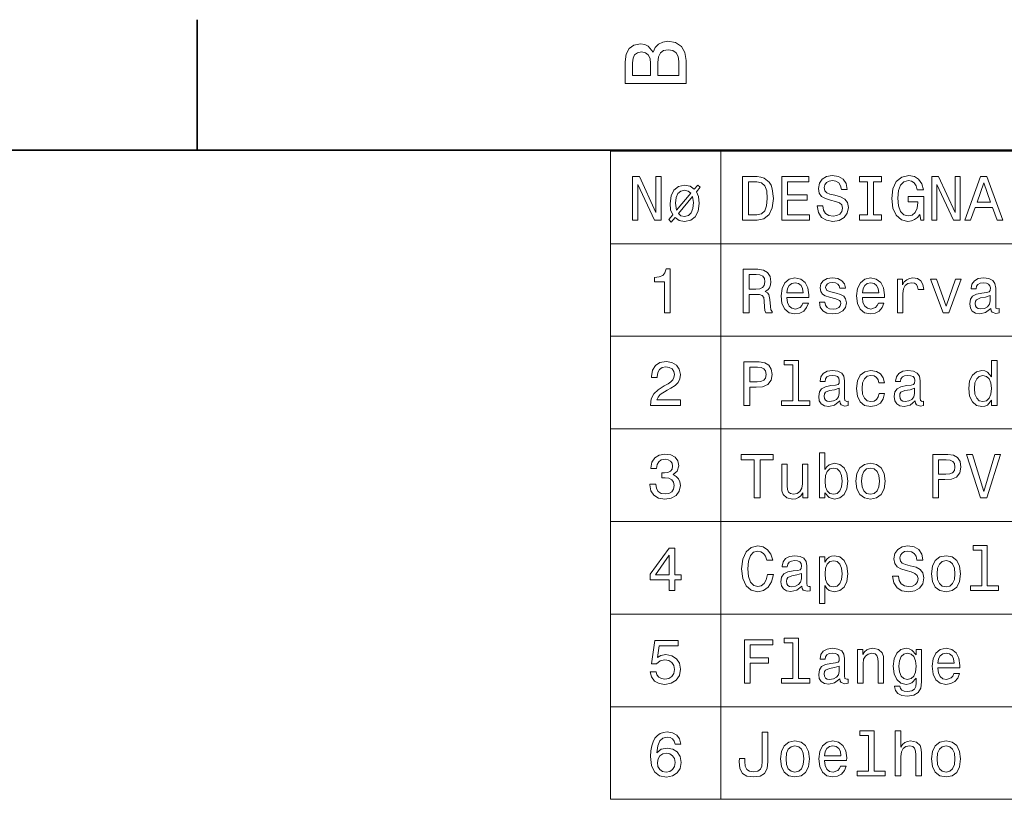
# Model space of a CAD drawing. Extents: x 0 to 420, y 0 to 297.
# Tile 13 of 14: x 305 to 361, y 250 to 294. Entities that reach past the tile are written whole.
import ezdxf

# ---------------------------------------------------------------- set-up
doc = ezdxf.new("R2010")
doc.units = 0

msp = doc.modelspace()

# ---------------------------------------------------------------- linework, layer by layer
at = {"color": 7, "lineweight": 35, "ltscale": 0.1875}
msp.add_line((315, 287), (315, 294.5), dxfattribs=at)
at = {"color": 7, "lineweight": 35}
msp.add_line((410, 287), (10, 287), dxfattribs=at)
at = {"color": 7, "lineweight": 13}
for p, q in [((338.740601, 286.953186), (409.798218, 286.953186)), ((338.740601, 286.953186), (338.740601, 249.71904)), ((345.077789, 286.953186), (345.077789, 249.71904)), ((338.740601, 281.634033), (409.798218, 281.634033)), ((338.740601, 276.31485), (409.798218, 276.31485)), ((338.740601, 270.995697), (409.798218, 270.995697)), ((338.740601, 265.676514), (409.798218, 265.676514)), ((338.740601, 260.357361), (409.798218, 260.357361)), ((338.740601, 255.038208), (409.798218, 255.038208)), ((338.740601, 249.71904), (409.798218, 249.71904))]:
    msp.add_line(p, q, dxfattribs=at)
for points in [[(341.192017, 292.630402), (340.899506, 292.983429), (340.70282, 293.074219), (340.460754, 293.104462), (340.082489, 293.03891), (339.810181, 292.842224), (339.643738, 292.524506), (339.583221, 292.080688), (339.583221, 290.835022), (343.083221, 290.835022), (343.083221, 292.151306), (343.012604, 292.620331), (342.805847, 292.968292), (342.478027, 293.18515), (342.034241, 293.260803), (341.736694, 293.215424), (341.489563, 293.094391), (341.308014, 292.897705)], [(341.035675, 291.984863), (341.035675, 291.299011), (340.001801, 291.299011), (340.001801, 292.025208), (340.032074, 292.297546), (340.122833, 292.489197), (340.279175, 292.605194), (340.511169, 292.645538), (340.743164, 292.600159), (340.904541, 292.479126), (341.005402, 292.272339)], [(342.664642, 292.095825), (342.664642, 291.299011), (341.45929, 291.299011), (341.45929, 292.050446), (341.494598, 292.368164), (341.600525, 292.595093), (341.782074, 292.731262), (342.044312, 292.776672), (342.321686, 292.731262), (342.513336, 292.605194), (342.629333, 292.393372)], [(340.003571, 282.984161), (340.302551, 282.984161), (340.302551, 285.033875), (341.260773, 282.984161), (341.64621, 282.984161), (341.64621, 285.484161), (341.343628, 285.484161), (341.343628, 283.434448), (340.39621, 285.484161), (340.003571, 285.484161)], [(347.158478, 285.484161), (346.326355, 285.484161), (346.326355, 282.984161), (347.158478, 282.984161), (347.551147, 283.063416), (347.842926, 283.304779), (348.023041, 283.697418), (348.087891, 284.234161), (348.030243, 284.781708), (347.958191, 284.997864), (347.85733, 285.170746), (347.565552, 285.404907), (347.374634, 285.462555)], [(347.13327, 285.185181), (347.407043, 285.131134), (347.59436, 284.965424), (347.706024, 284.670044), (347.742065, 284.234161), (347.702423, 283.812683), (347.590759, 283.517303), (347.399841, 283.34079), (347.13327, 283.283142), (346.661377, 283.283142), (346.661377, 285.185181)], [(348.574188, 282.984161), (350.15921, 282.984161), (350.15921, 283.286743), (348.905609, 283.286743), (348.905609, 284.133301), (350.022308, 284.133301), (350.022308, 284.432281), (348.905609, 284.432281), (348.905609, 285.18158), (350.130371, 285.18158), (350.130371, 285.484161), (348.574188, 285.484161)], [(350.930084, 283.809082), (350.602295, 283.809082), (350.674316, 283.427246), (350.854431, 283.146271), (351.131836, 282.976959), (351.50647, 282.91571), (351.877502, 282.973358), (352.154877, 283.131866), (352.33139, 283.380402), (352.39624, 283.708221), (352.342194, 284.003601), (352.190887, 284.19455), (351.945953, 284.320618), (351.618134, 284.414276), (351.337158, 284.482727), (351.153442, 284.561981), (351.048981, 284.677246), (351.016541, 284.857361), (351.048981, 285.01947), (351.142639, 285.141937), (351.286713, 285.224792), (351.484863, 285.253601), (351.686584, 285.21759), (351.845093, 285.120331), (351.949554, 284.958221), (351.999969, 284.738495), (352.327789, 284.738495), (352.327789, 284.745697), (352.270142, 285.08432), (352.10083, 285.336456), (351.834259, 285.494965), (351.47403, 285.549011), (351.149841, 285.494965), (350.897675, 285.343658), (350.735565, 285.109528), (350.677948, 284.806915), (350.724762, 284.536743), (350.861664, 284.353027), (351.077789, 284.23056), (351.373169, 284.136902), (351.664978, 284.054047), (351.884705, 283.974792), (352.018005, 283.859528), (352.064819, 283.672211), (352.021606, 283.481293), (351.909912, 283.337189), (351.740601, 283.247131), (351.520874, 283.218323), (351.275909, 283.257935), (351.088593, 283.373199), (350.969727, 283.560516)], [(353.502136, 283.286743), (353.041046, 283.286743), (353.041046, 282.984161), (354.294647, 282.984161), (354.294647, 283.286743), (353.833557, 283.286743), (353.833557, 285.18158), (354.294647, 285.18158), (354.294647, 285.484161), (353.041046, 285.484161), (353.041046, 285.18158), (353.502136, 285.18158)], [(356.495667, 283.319183), (356.556885, 282.984161), (356.737, 282.984161), (356.737, 284.335022), (355.825623, 284.335022), (355.825623, 284.028839), (356.387573, 284.028839), (356.387573, 284.007202), (356.34436, 283.675812), (356.229095, 283.430847), (356.052582, 283.27594), (355.832825, 283.225525), (355.587891, 283.290344), (355.396942, 283.484894), (355.274475, 283.805481), (355.231262, 284.244965), (355.270874, 284.680847), (355.393341, 285.001465), (355.587891, 285.195984), (355.85083, 285.264435), (356.030945, 285.228394), (356.17865, 285.127533), (356.286713, 284.958221), (356.347961, 284.731293), (356.70459, 284.731293), (356.610931, 285.077087), (356.434418, 285.336456), (356.185852, 285.494965), (355.872467, 285.552612), (355.461792, 285.462555), (355.152008, 285.199585), (354.953857, 284.785309), (354.885437, 284.234161), (354.953857, 283.679413), (355.152008, 283.265137), (355.443787, 283.002167), (355.811218, 282.91571), (356.016541, 282.94455), (356.200256, 283.016571), (356.358765, 283.14267)], [(357.183685, 282.984161), (357.482697, 282.984161), (357.482697, 285.033875), (358.440887, 282.984161), (358.826355, 282.984161), (358.826355, 285.484161), (358.523743, 285.484161), (358.523743, 283.434448), (357.576355, 285.484161), (357.183685, 285.484161)], [(359.078522, 282.984161), (359.409912, 282.984161), (359.672882, 283.719025), (360.670715, 283.719025), (360.933685, 282.984161), (361.272308, 282.984161), (360.35733, 285.487762), (359.989899, 285.487762)], [(359.788177, 284.025238), (360.173615, 285.127533), (360.559052, 284.025238)], [(342.445923, 283.139069), (342.687286, 282.969757), (342.993469, 282.91571), (343.342896, 282.984161), (343.605865, 283.182281), (343.771576, 283.5065), (343.832825, 283.949585), (343.789581, 284.335022), (343.674316, 284.612396), (343.890442, 284.875366), (343.742767, 285.001465), (343.544647, 284.767303), (343.310486, 284.933014), (342.993469, 284.98703), (342.640442, 284.915009), (342.377502, 284.713257), (342.211792, 284.389069), (342.154144, 283.949585), (342.190155, 283.582153), (342.312653, 283.293945), (342.085693, 283.016571), (342.222595, 282.876099)], [(343.350098, 284.533142), (342.528778, 283.556915), (342.478363, 283.953186), (342.510773, 284.277374), (342.611633, 284.511536), (342.773743, 284.65564), (342.993469, 284.706055), (343.195221, 284.659241)], [(342.636841, 283.373199), (343.443756, 284.342224), (343.508606, 284), (343.472595, 283.646973), (343.375336, 283.398438), (343.213226, 283.247131), (342.993469, 283.196686), (342.780945, 283.239929)], [(341.84433, 277.665009), (342.17215, 277.665009), (342.17215, 280.183014), (341.927185, 280.183014), (341.862366, 279.963287), (341.732666, 279.815582), (341.534546, 279.729126), (341.260773, 279.700317), (341.260773, 279.44455), (341.84433, 279.44455)], [(346.358765, 277.665009), (346.693787, 277.665009), (346.693787, 278.72049), (347.036011, 278.72049), (347.288177, 278.709686), (347.446655, 278.659241), (347.533112, 278.540375), (347.569153, 278.32782), (347.587158, 278.003632), (347.608765, 277.791077), (347.652008, 277.665009), (348.030243, 277.665009), (348.030243, 277.733459), (347.947388, 277.83432), (347.918579, 278.021637), (347.893341, 278.42511), (347.832123, 278.724091), (347.749268, 278.817749), (347.619568, 278.8862), (347.763672, 278.976257), (347.864532, 279.102325), (347.929382, 279.260834), (347.950989, 279.451752), (347.900543, 279.754333), (347.75647, 279.981293), (347.518707, 280.118164), (347.194519, 280.165009), (346.358765, 280.165009)], [(347.10083, 279.858826), (347.320587, 279.837189), (347.475494, 279.768768), (347.572754, 279.64267), (347.605164, 279.44455), (347.569153, 279.235626), (347.471893, 279.109528), (347.306183, 279.044678), (347.079224, 279.026672), (346.693787, 279.026672), (346.693787, 279.858826)], [(348.862366, 278.540375), (350.130371, 278.540375), (350.133972, 278.688049), (350.076355, 279.102325), (349.917847, 279.41214), (349.66568, 279.599457), (349.330658, 279.667877), (349.002869, 279.595856), (348.750702, 279.394104), (348.588593, 279.066315), (348.530945, 278.634033), (348.584991, 278.190948), (348.747101, 277.86673), (348.995667, 277.665009), (349.319855, 277.596558), (349.60083, 277.643402), (349.83139, 277.765869), (350.000702, 277.960388), (350.097961, 278.219757), (349.784576, 278.219757), (349.719727, 278.075684), (349.626068, 277.96759), (349.359497, 277.881134), (349.154144, 277.920776), (348.999268, 278.046844), (348.898407, 278.252197), (348.862366, 278.529572)], [(348.862366, 278.806946), (348.902008, 279.055511), (348.999268, 279.239227), (349.146942, 279.350891), (349.341492, 279.390503), (349.53241, 279.350891), (349.680084, 279.239227), (349.770142, 279.055511), (349.802582, 278.806946)], [(351.700989, 278.792542), (351.394806, 278.864563), (351.167847, 278.947418), (351.092194, 279.11673), (351.1138, 279.235626), (351.189453, 279.322083), (351.311951, 279.376099), (351.488464, 279.397705), (351.657776, 279.376099), (351.791046, 279.311249), (351.877502, 279.213989), (351.913513, 279.08432), (352.223328, 279.08432), (352.223328, 279.091522), (352.169281, 279.325684), (352.021606, 279.509399), (351.791046, 279.624664), (351.488464, 279.667877), (351.182251, 279.624664), (350.958923, 279.505798), (350.81842, 279.329285), (350.775208, 279.105927), (350.807617, 278.889801), (350.908478, 278.738495), (351.074188, 278.630432), (351.315552, 278.554779), (351.668579, 278.468323), (351.884705, 278.378265), (351.942352, 278.306213), (351.963959, 278.198151), (351.931549, 278.06485), (351.845093, 277.963989), (351.70459, 277.89917), (351.517273, 277.877533), (351.319153, 277.89917), (351.175049, 277.974792), (351.077789, 278.09729), (351.038177, 278.266602), (350.731964, 278.266602), (350.78241, 277.978424), (350.930084, 277.76947), (351.164246, 277.643402), (351.488464, 277.596558), (351.827057, 277.643402), (352.075623, 277.76947), (352.226929, 277.971191), (352.280945, 278.234161), (352.241333, 278.461121), (352.129669, 278.616028), (351.945953, 278.716888)], [(353.199554, 278.540375), (354.46756, 278.540375), (354.471161, 278.688049), (354.413513, 279.102325), (354.255035, 279.41214), (354.002869, 279.599457), (353.667847, 279.667877), (353.340027, 279.595856), (353.087891, 279.394104), (352.925781, 279.066315), (352.868134, 278.634033), (352.92218, 278.190948), (353.084259, 277.86673), (353.332825, 277.665009), (353.657043, 277.596558), (353.938019, 277.643402), (354.168579, 277.765869), (354.337891, 277.960388), (354.43515, 278.219757), (354.121735, 278.219757), (354.056885, 278.075684), (353.963226, 277.96759), (353.696655, 277.881134), (353.491333, 277.920776), (353.336426, 278.046844), (353.235565, 278.252197), (353.199554, 278.529572)], [(353.199554, 278.806946), (353.239166, 279.055511), (353.336426, 279.239227), (353.484131, 279.350891), (353.67865, 279.390503), (353.869568, 279.350891), (354.017273, 279.239227), (354.10733, 279.055511), (354.13974, 278.806946)], [(355.209625, 277.665009), (355.526642, 277.665009), (355.526642, 278.770905), (355.559052, 279.037476), (355.656311, 279.228424), (355.814819, 279.343689), (356.027344, 279.383301), (356.185852, 279.358093), (356.304749, 279.286041), (356.37677, 279.163574), (356.402008, 278.997864), (356.722595, 278.997864), (356.679382, 279.289642), (356.560486, 279.498596), (356.362366, 279.624664), (356.092194, 279.667877), (355.908478, 279.639069), (355.749969, 279.567017), (355.609497, 279.44455), (355.497803, 279.278839), (355.497803, 279.599457), (355.209625, 279.599457)], [(357.839325, 277.665009), (358.174316, 277.665009), (358.880371, 279.599457), (358.552582, 279.599457), (358.008636, 278.039642), (357.453857, 279.599457), (357.122467, 279.599457)], [(360.577057, 277.917175), (360.577057, 277.906372), (360.595093, 277.783875), (360.649109, 277.697418), (360.876068, 277.628998), (361.052582, 277.657806), (361.052582, 277.902771), (360.976929, 277.891968), (360.876068, 277.938782), (360.858063, 278.082886), (360.858063, 279.08432), (360.814819, 279.340088), (360.688751, 279.520203), (360.468994, 279.628265), (360.15921, 279.667877), (359.856598, 279.624664), (359.63327, 279.502197), (359.492767, 279.311249), (359.445953, 279.059113), (359.445953, 279.037476), (359.73053, 279.037476), (359.755737, 279.188782), (359.834991, 279.296844), (359.964691, 279.361694), (360.148407, 279.386902), (360.324921, 279.368896), (360.450989, 279.31485), (360.526642, 279.221191), (360.551849, 279.091522), (360.537445, 278.940216), (360.479797, 278.864563), (360.335724, 278.828552), (360.065552, 278.799744), (359.755737, 278.734894), (359.536011, 278.619629), (359.406311, 278.439514), (359.366699, 278.172943), (359.40271, 277.935181), (359.514374, 277.758667), (359.694519, 277.647003), (359.943054, 277.607361), (360.278076, 277.683014)], [(360.541046, 278.342255), (360.497803, 278.154907), (360.382538, 278.010834), (360.209625, 277.917175), (359.997101, 277.884735), (359.860199, 277.902771), (359.762939, 277.960388), (359.701721, 278.061249), (359.683685, 278.201752), (359.69812, 278.32782), (359.755737, 278.417877), (359.986298, 278.518768), (360.278076, 278.561981), (360.541046, 278.648438)], [(341.030212, 272.345825), (342.748535, 272.345825), (342.748535, 272.655609), (341.390442, 272.655609), (341.466095, 272.824921), (341.595795, 272.965424), (341.995636, 273.221191), (342.20816, 273.329254), (342.445923, 273.484161), (342.615234, 273.664276), (342.712494, 273.876801), (342.748535, 274.118164), (342.687286, 274.420746), (342.517975, 274.658508), (342.258606, 274.809814), (341.923584, 274.863831), (341.577759, 274.802612), (341.314789, 274.633301), (341.145508, 274.363129), (341.08786, 274.0065), (341.08786, 273.956055), (341.41568, 273.956055), (341.41568, 273.984863), (341.44809, 274.229828), (341.545349, 274.409943), (341.700256, 274.525208), (341.905579, 274.56485), (342.114502, 274.528809), (342.269409, 274.438751), (342.37027, 274.298279), (342.406311, 274.121765), (342.381073, 273.956055), (342.312653, 273.815552), (342.197357, 273.693085), (342.038879, 273.585022), (341.826324, 273.469757), (341.473297, 273.246399), (341.224731, 273.008636), (341.077057, 272.720459), (341.030212, 272.356628)], [(346.402008, 272.345825), (346.733398, 272.345825), (346.733398, 273.401306), (347.10083, 273.401306), (347.471893, 273.419312), (347.767273, 273.54538), (347.958191, 273.790344), (348.023041, 274.125366), (347.972595, 274.43515), (347.828522, 274.662109), (347.590759, 274.798981), (347.266541, 274.845825), (346.402008, 274.845825)], [(349.215393, 274.66571), (349.215393, 272.612396), (348.563385, 272.612396), (348.563385, 272.345825), (350.180817, 272.345825), (350.180817, 272.612396), (349.53241, 272.612396), (349.53241, 274.932281), (348.718292, 274.932281), (348.718292, 274.66571)], [(360.616699, 272.644806), (360.616699, 272.345825), (360.933685, 272.345825), (360.933685, 274.932281), (360.6203, 274.932281), (360.6203, 273.984863), (360.378937, 274.258636), (360.231262, 274.323486), (360.061951, 274.348694), (359.755737, 274.276672), (359.518005, 274.074921), (359.363098, 273.750732), (359.309052, 273.31485), (359.363098, 272.878967), (359.518005, 272.551147), (359.755737, 272.345825), (360.061951, 272.277374), (360.231262, 272.302612), (360.382538, 272.367432)], [(347.176483, 274.539642), (347.392639, 274.518005), (347.551147, 274.449585), (347.644806, 274.323486), (347.677216, 274.125366), (347.641205, 273.916443), (347.543915, 273.790344), (347.378235, 273.725494), (347.151276, 273.707489), (346.733398, 273.707489), (346.733398, 274.539642)], [(351.90271, 272.597992), (351.90271, 272.587189), (351.920715, 272.464691), (351.974762, 272.378235), (352.201721, 272.309814), (352.378235, 272.338623), (352.378235, 272.583588), (352.302582, 272.572784), (352.201721, 272.619598), (352.183685, 272.763702), (352.183685, 273.765137), (352.140472, 274.020905), (352.014404, 274.201019), (351.794647, 274.309082), (351.484863, 274.348694), (351.182251, 274.305481), (350.958923, 274.183014), (350.81842, 273.992065), (350.771606, 273.739929), (350.771606, 273.718292), (351.056183, 273.718292), (351.08139, 273.869598), (351.160645, 273.977661), (351.290314, 274.042511), (351.47403, 274.067719), (351.650543, 274.049713), (351.776642, 273.995667), (351.852295, 273.902008), (351.877502, 273.772339), (351.863098, 273.621033), (351.80545, 273.54538), (351.661377, 273.509369), (351.391205, 273.48056), (351.08139, 273.41571), (350.861664, 273.300446), (350.731964, 273.120331), (350.692352, 272.85376), (350.728363, 272.615997), (350.840027, 272.439484), (351.020142, 272.32782), (351.268707, 272.288177), (351.603729, 272.363831)], [(354.154144, 273.639038), (354.46756, 273.639038), (354.40271, 273.927246), (354.247803, 274.154175), (354.00647, 274.294678), (353.693054, 274.348694), (353.347229, 274.276672), (353.084259, 274.074921), (352.918579, 273.747131), (352.860931, 273.307648), (352.914978, 272.871765), (353.077057, 272.547546), (353.332825, 272.345825), (353.682251, 272.277374), (353.992065, 272.331421), (354.233398, 272.482727), (354.399109, 272.720459), (354.471161, 273.037476), (354.168579, 273.037476), (354.114532, 272.835724), (354.013672, 272.684448), (353.869568, 272.59079), (353.693054, 272.561951), (353.473328, 272.608795), (353.314819, 272.752899), (353.21756, 272.98703), (353.18515, 273.318451), (353.21756, 273.64267), (353.31842, 273.876801), (353.48053, 274.020905), (353.693054, 274.07132), (353.880371, 274.03891), (354.020874, 273.956055), (354.114532, 273.819153)], [(356.239899, 272.597992), (356.239899, 272.587189), (356.257904, 272.464691), (356.311951, 272.378235), (356.538879, 272.309814), (356.715393, 272.338623), (356.715393, 272.583588), (356.63974, 272.572784), (356.538879, 272.619598), (356.520874, 272.763702), (356.520874, 273.765137), (356.477631, 274.020905), (356.351563, 274.201019), (356.131836, 274.309082), (355.822021, 274.348694), (355.51944, 274.305481), (355.296082, 274.183014), (355.155609, 273.992065), (355.108765, 273.739929), (355.108765, 273.718292), (355.393341, 273.718292), (355.418579, 273.869598), (355.497803, 273.977661), (355.627502, 274.042511), (355.811218, 274.067719), (355.987732, 274.049713), (356.1138, 273.995667), (356.189453, 273.902008), (356.214691, 273.772339), (356.200256, 273.621033), (356.142639, 273.54538), (355.998535, 273.509369), (355.728363, 273.48056), (355.418579, 273.41571), (355.198822, 273.300446), (355.069153, 273.120331), (355.02951, 272.85376), (355.065552, 272.615997), (355.177216, 272.439484), (355.35733, 272.32782), (355.605896, 272.288177), (355.940887, 272.363831)], [(360.115967, 274.064117), (360.324921, 274.013702), (360.483398, 273.873199), (360.577057, 273.639038), (360.613098, 273.31485), (360.577057, 272.98703), (360.483398, 272.752899), (360.324921, 272.608795), (360.115967, 272.561951), (359.917847, 272.608795), (359.766541, 272.752899), (359.66568, 272.990631), (359.63327, 273.31485), (359.66568, 273.635437), (359.766541, 273.869598), (359.917847, 274.013702)], [(351.866699, 273.023071), (351.823456, 272.835724), (351.708191, 272.69165), (351.535278, 272.597992), (351.322754, 272.565552), (351.185852, 272.583588), (351.088593, 272.641205), (351.027344, 272.742065), (351.009338, 272.882568), (351.023743, 273.008636), (351.08139, 273.098694), (351.311951, 273.199585), (351.603729, 273.242798), (351.866699, 273.329254)], [(356.203857, 273.023071), (356.160645, 272.835724), (356.04538, 272.69165), (355.872467, 272.597992), (355.659912, 272.565552), (355.523041, 272.583588), (355.425781, 272.641205), (355.364532, 272.742065), (355.346527, 272.882568), (355.360931, 273.008636), (355.418579, 273.098694), (355.649109, 273.199585), (355.940887, 273.242798), (356.203857, 273.329254)], [(341.001404, 267.811981), (341.001404, 267.786774), (341.059052, 267.440948), (341.228363, 267.18158), (341.494934, 267.015869), (341.847931, 266.95462), (342.222595, 267.015869), (342.503571, 267.174377), (342.683685, 267.426514), (342.748535, 267.750732), (342.719696, 267.963257), (342.640442, 268.136169), (342.510773, 268.26947), (342.33786, 268.36673), (342.572021, 268.561249), (342.654846, 268.871063), (342.60083, 269.152039), (342.445923, 269.364563), (342.193756, 269.497864), (341.847931, 269.544678), (341.523743, 269.487061), (341.275177, 269.328552), (341.113068, 269.076385), (341.059052, 268.741364), (341.059052, 268.716156), (341.379639, 268.716156), (341.408478, 268.946716), (341.502136, 269.112396), (341.653412, 269.213257), (341.865967, 269.249298), (342.053284, 269.22049), (342.190155, 269.144836), (342.27301, 269.022339), (342.30545, 268.856628), (342.27301, 268.680145), (342.186554, 268.561249), (342.035278, 268.489197), (341.829926, 268.46759), (341.689453, 268.471191), (341.689453, 268.186615), (341.865967, 268.193817), (342.092896, 268.161407), (342.262207, 268.074951), (342.363068, 267.934448), (342.399109, 267.750732), (342.359467, 267.541809), (342.255005, 267.386902), (342.089294, 267.289642), (341.869568, 267.257233), (341.642609, 267.293243), (341.476898, 267.401306), (341.372437, 267.574219), (341.332825, 267.811981)], [(346.996368, 267.026672), (347.327789, 267.026672), (347.327789, 269.224091), (348.084259, 269.224091), (348.084259, 269.526672), (346.236298, 269.526672), (346.236298, 269.224091), (346.996368, 269.224091)], [(351.052582, 267.325653), (351.286713, 267.048279), (351.60733, 266.958221), (351.909912, 267.026672), (352.151276, 267.231995), (352.302582, 267.559814), (352.360199, 267.995697), (352.302582, 268.43158), (352.147675, 268.755768), (351.909912, 268.95752), (351.60733, 269.029541), (351.290314, 268.935883), (351.160645, 268.820618), (351.052582, 268.66571), (351.052582, 269.613129), (350.735565, 269.613129), (350.735565, 267.026672), (351.052582, 267.026672)], [(357.244934, 267.026672), (357.576355, 267.026672), (357.576355, 268.082153), (357.943787, 268.082153), (358.314819, 268.100159), (358.610199, 268.226227), (358.801147, 268.471191), (358.865967, 268.806213), (358.815552, 269.115997), (358.671448, 269.342957), (358.433685, 269.479828), (358.109497, 269.526672), (357.244934, 269.526672)], [(358.01944, 269.22049), (358.235565, 269.198853), (358.394073, 269.130432), (358.487732, 269.004333), (358.520142, 268.806213), (358.484131, 268.59729), (358.386871, 268.471191), (358.221161, 268.406342), (357.994202, 268.388336), (357.576355, 268.388336), (357.576355, 269.22049)], [(360.800415, 269.530273), (360.173615, 267.401306), (359.528809, 269.530273), (359.186584, 269.530273), (359.9935, 267.026672), (360.353729, 267.026672), (361.142639, 269.530273)], [(350.076355, 268.961121), (349.759338, 268.961121), (349.759338, 267.844391), (349.723328, 267.585022), (349.618866, 267.397705), (349.456757, 267.28244), (349.244202, 267.246399), (349.074921, 267.275238), (348.966827, 267.361694), (348.905609, 267.509369), (348.891205, 267.718323), (348.891205, 268.961121), (348.574188, 268.961121), (348.574188, 267.689484), (348.584991, 267.433746), (348.653442, 267.221191), (348.862366, 267.026672), (349.197388, 266.958221), (349.377502, 266.983459), (349.53241, 267.048279), (349.66568, 267.159943), (349.773743, 267.322052), (349.773743, 267.026672), (350.076355, 267.026672)], [(352.036011, 267.995697), (351.999969, 267.671478), (351.90271, 267.433746), (351.747803, 267.289642), (351.553284, 267.242798), (351.340759, 267.289642), (351.185852, 267.433746), (351.088593, 267.667877), (351.056183, 267.995697), (351.088593, 268.319885), (351.185852, 268.554047), (351.340759, 268.69455), (351.553284, 268.744965), (351.747803, 268.69455), (351.90271, 268.550446), (351.999969, 268.316284)], [(352.828522, 267.992096), (352.886139, 267.552612), (353.051849, 267.228394), (353.314819, 267.026672), (353.667847, 266.958221), (354.017273, 267.026672), (354.280243, 267.224792), (354.445953, 267.549011), (354.507172, 267.992096), (354.445953, 268.43158), (354.280243, 268.759369), (354.017273, 268.95752), (353.667847, 269.029541), (353.314819, 268.95752), (353.051849, 268.755768), (352.886139, 268.43158)], [(353.15271, 267.995697), (353.18515, 268.319885), (353.286011, 268.554047), (353.44812, 268.698151), (353.667847, 268.748566), (353.883972, 268.698151), (354.046082, 268.557648), (354.146942, 268.319885), (354.182983, 267.995697), (354.146942, 267.667877), (354.046082, 267.430145), (353.883972, 267.286041), (353.667847, 267.239197), (353.44812, 267.286041), (353.286011, 267.430145), (353.18515, 267.667877)], [(342.1073, 261.707489), (342.431519, 261.707489), (342.431519, 262.327087), (342.788147, 262.327087), (342.788147, 262.615265), (342.431519, 262.615265), (342.431519, 264.153442), (342.103699, 264.153442), (341.008606, 262.644073), (341.008606, 262.327087), (342.1073, 262.327087)], [(347.745667, 262.636871), (347.673615, 262.33429), (347.554749, 262.118164), (347.389038, 261.984863), (347.194519, 261.94165), (346.960358, 262.00647), (346.776642, 262.201019), (346.654144, 262.518005), (346.614532, 262.957489), (346.654144, 263.393372), (346.773041, 263.713959), (346.956757, 263.908508), (347.194519, 263.976929), (347.367401, 263.940918), (347.515106, 263.840057), (347.630371, 263.677948), (347.709625, 263.45462), (348.051849, 263.45462), (347.943787, 263.796814), (347.75647, 264.056183), (347.500702, 264.218292), (347.194519, 264.27594), (346.812653, 264.185883), (346.520874, 263.933716), (346.333557, 263.51944), (346.268707, 262.957489), (346.333557, 262.395538), (346.520874, 261.981262), (346.812653, 261.725494), (347.194519, 261.639038), (347.52951, 261.707489), (347.799683, 261.898407), (347.990601, 262.211823), (348.091492, 262.636871)], [(355.267273, 262.53241), (354.939453, 262.53241), (355.011505, 262.150574), (355.19162, 261.869598), (355.468994, 261.700287), (355.843628, 261.639038), (356.214691, 261.696686), (356.492065, 261.855194), (356.668579, 262.103729), (356.733398, 262.431549), (356.679382, 262.726929), (356.528076, 262.917877), (356.283112, 263.043945), (355.955322, 263.137604), (355.674316, 263.206055), (355.490601, 263.285309), (355.386139, 263.400574), (355.353729, 263.580688), (355.386139, 263.742798), (355.479797, 263.865265), (355.623901, 263.94812), (355.822021, 263.976929), (356.023743, 263.940918), (356.182251, 263.843658), (356.286713, 263.681549), (356.337158, 263.461823), (356.664978, 263.461823), (356.664978, 263.469025), (356.60733, 263.807648), (356.438019, 264.059784), (356.171448, 264.218292), (355.811218, 264.272339), (355.487, 264.218292), (355.234863, 264.066986), (355.072754, 263.832855), (355.015106, 263.530243), (355.061951, 263.260071), (355.198822, 263.076355), (355.414978, 262.953888), (355.710358, 262.860229), (356.002136, 262.777374), (356.221893, 262.69812), (356.355164, 262.582855), (356.402008, 262.395538), (356.358765, 262.20462), (356.247101, 262.060516), (356.077789, 261.970459), (355.858063, 261.94165), (355.613098, 261.981262), (355.425781, 262.096527), (355.306885, 262.283844)], [(360.05835, 264.027374), (360.05835, 261.97406), (359.406311, 261.97406), (359.406311, 261.707489), (361.023743, 261.707489), (361.023743, 261.97406), (360.375336, 261.97406), (360.375336, 264.293945), (359.561218, 264.293945), (359.561218, 264.027374)], [(341.311188, 262.615265), (342.1073, 263.735596), (342.1073, 262.615265)], [(349.734131, 261.959656), (349.734131, 261.948853), (349.752136, 261.826355), (349.806183, 261.739899), (350.033112, 261.671478), (350.209625, 261.700287), (350.209625, 261.945251), (350.133972, 261.934448), (350.033112, 261.981262), (350.015106, 262.125366), (350.015106, 263.126801), (349.971893, 263.382568), (349.845795, 263.562683), (349.626068, 263.670746), (349.316254, 263.710358), (349.013672, 263.667145), (348.790314, 263.544678), (348.649841, 263.353729), (348.602997, 263.101593), (348.602997, 263.079956), (348.887573, 263.079956), (348.912811, 263.231262), (348.992065, 263.339325), (349.121735, 263.404175), (349.30545, 263.429382), (349.481964, 263.411377), (349.608063, 263.35733), (349.683685, 263.263672), (349.708923, 263.134003), (349.694519, 262.982697), (349.636871, 262.907043), (349.492767, 262.871033), (349.222595, 262.842224), (348.912811, 262.777374), (348.693054, 262.662109), (348.563385, 262.481995), (348.523743, 262.215424), (348.559784, 261.977661), (348.671448, 261.801147), (348.851563, 261.689484), (349.100128, 261.649841), (349.43515, 261.725494)], [(351.052582, 263.342926), (351.052582, 263.641937), (350.735565, 263.641937), (350.735565, 260.958221), (351.052582, 260.958221), (351.052582, 262.002869), (351.164246, 261.833557), (351.290314, 261.721893), (351.60733, 261.639038), (351.909912, 261.707489), (352.147675, 261.912811), (352.302582, 262.23703), (352.360199, 262.676514), (352.302582, 263.112396), (352.147675, 263.436584), (351.909912, 263.638336), (351.60733, 263.710358), (351.434418, 263.688751), (351.286713, 263.6203), (351.160645, 263.505035)], [(357.16568, 262.672913), (357.223328, 262.233429), (357.389038, 261.90921), (357.652008, 261.707489), (358.005035, 261.639038), (358.354431, 261.707489), (358.617401, 261.905609), (358.783112, 262.229828), (358.84436, 262.672913), (358.783112, 263.112396), (358.617401, 263.440186), (358.354431, 263.638336), (358.005035, 263.710358), (357.652008, 263.638336), (357.389038, 263.436584), (357.223328, 263.112396)], [(351.553284, 261.923615), (351.340759, 261.970459), (351.185852, 262.114563), (351.088593, 262.348694), (351.056183, 262.676514), (351.088593, 263.000702), (351.185852, 263.234863), (351.340759, 263.375366), (351.553284, 263.425781), (351.747803, 263.375366), (351.90271, 263.231262), (351.999969, 262.997101), (352.036011, 262.676514), (351.999969, 262.352295), (351.90271, 262.114563), (351.747803, 261.970459)], [(357.489899, 262.676514), (357.522308, 263.000702), (357.623169, 263.234863), (357.785278, 263.378967), (358.005035, 263.429382), (358.221161, 263.378967), (358.38327, 263.238464), (358.484131, 263.000702), (358.520142, 262.676514), (358.484131, 262.348694), (358.38327, 262.110962), (358.221161, 261.966858), (358.005035, 261.920013), (357.785278, 261.966858), (357.623169, 262.110962), (357.522308, 262.348694)], [(349.69812, 262.384735), (349.654877, 262.197388), (349.539612, 262.053314), (349.366699, 261.959656), (349.154144, 261.927216), (349.017273, 261.945251), (348.920013, 262.002869), (348.858765, 262.103729), (348.840759, 262.244232), (348.855164, 262.3703), (348.912811, 262.460358), (349.143341, 262.561249), (349.43515, 262.604462), (349.69812, 262.690918)], [(341.015808, 257.040344), (341.095062, 256.744965), (341.271576, 256.514404), (341.530945, 256.370331), (341.862366, 256.316284), (342.226196, 256.381134), (342.510773, 256.557648), (342.690887, 256.838623), (342.759338, 257.198853), (342.69809, 257.533875), (342.525177, 257.796844), (342.255005, 257.966156), (341.905579, 258.027374), (341.635406, 257.984161), (341.426483, 257.865295), (341.527344, 258.53891), (342.622437, 258.53891), (342.622437, 258.83429), (341.28598, 258.83429), (341.08786, 257.508667), (341.376038, 257.508667), (341.584991, 257.677948), (341.851563, 257.739197), (342.082092, 257.699585), (342.258606, 257.58429), (342.37027, 257.407776), (342.409912, 257.180847), (342.37027, 256.953888), (342.255005, 256.777374), (342.078491, 256.66571), (341.851563, 256.626099), (341.660614, 256.651306), (341.512939, 256.734161), (341.404846, 256.863831), (341.35083, 257.040344)], [(346.423615, 256.388336), (346.758636, 256.388336), (346.758636, 257.537476), (347.810486, 257.537476), (347.810486, 257.836456), (346.758636, 257.836456), (346.758636, 258.585754), (348.051849, 258.585754), (348.051849, 258.888336), (346.423615, 258.888336)], [(349.215393, 258.708221), (349.215393, 256.654907), (348.563385, 256.654907), (348.563385, 256.388336), (350.180817, 256.388336), (350.180817, 256.654907), (349.53241, 256.654907), (349.53241, 258.974792), (348.718292, 258.974792), (348.718292, 258.708221)], [(351.90271, 256.640503), (351.90271, 256.6297), (351.920715, 256.507202), (351.974762, 256.420746), (352.201721, 256.352325), (352.378235, 256.381134), (352.378235, 256.626099), (352.302582, 256.615295), (352.201721, 256.662109), (352.183685, 256.806213), (352.183685, 257.807648), (352.140472, 258.063416), (352.014404, 258.24353), (351.794647, 258.351593), (351.484863, 258.391205), (351.182251, 258.347992), (350.958923, 258.225525), (350.81842, 258.034576), (350.771606, 257.78244), (350.771606, 257.760803), (351.056183, 257.760803), (351.08139, 257.912109), (351.160645, 258.020172), (351.290314, 258.085022), (351.47403, 258.110229), (351.650543, 258.092224), (351.776642, 258.038177), (351.852295, 257.944519), (351.877502, 257.81485), (351.863098, 257.663544), (351.80545, 257.587891), (351.661377, 257.55188), (351.391205, 257.523071), (351.08139, 257.458221), (350.861664, 257.342957), (350.731964, 257.162842), (350.692352, 256.896271), (350.728363, 256.658508), (350.840027, 256.481995), (351.020142, 256.370331), (351.268707, 256.330688), (351.603729, 256.406342)], [(352.92218, 256.388336), (353.239166, 256.388336), (353.239166, 257.505066), (353.271606, 257.760803), (353.376068, 257.94812), (353.538177, 258.063416), (353.754303, 258.106628), (353.927216, 258.070618), (354.035278, 257.973358), (354.089325, 257.811249), (354.10733, 257.595123), (354.10733, 256.388336), (354.424316, 256.388336), (354.424316, 257.659943), (354.409912, 257.91571), (354.345093, 258.128235), (354.132538, 258.322784), (353.801147, 258.391205), (353.617401, 258.365997), (353.462524, 258.297546), (353.329224, 258.182281), (353.224762, 258.027374), (353.224762, 258.322784), (352.92218, 258.322784)], [(356.596527, 256.474792), (356.596527, 258.322784), (356.293915, 258.322784), (356.293915, 258.009369), (356.04538, 258.293945), (355.894073, 258.365997), (355.724762, 258.391205), (355.418579, 258.319183), (355.180817, 258.117432), (355.025909, 257.793243), (354.971893, 257.357361), (355.025909, 256.917877), (355.180817, 256.593658), (355.418579, 256.388336), (355.724762, 256.319885), (355.897675, 256.345123), (356.041779, 256.409943), (356.293915, 256.683716), (356.293915, 256.409943), (356.265106, 256.193817), (356.185852, 256.03891), (356.034576, 255.948853), (355.807617, 255.916428), (355.609497, 255.938049), (355.468994, 255.992081), (355.386139, 256.085754), (355.360931, 256.211823), (355.054749, 256.211823), (355.054749, 256.197418), (355.101563, 255.966873), (355.245667, 255.793961), (355.476196, 255.682281), (355.789612, 255.642654), (356.164246, 255.696701), (356.412811, 255.847992), (356.553284, 256.110962)], [(355.299683, 257.357361), (355.332123, 257.677948), (355.429382, 257.91571), (355.580658, 258.056213), (355.78241, 258.106628), (355.994934, 258.056213), (356.153442, 257.91571), (356.250702, 257.677948), (356.286713, 257.357361), (356.250702, 257.029541), (356.153442, 256.79541), (355.994934, 256.651306), (355.78241, 256.604462), (355.580658, 256.651306), (355.429382, 256.79541), (355.332123, 257.033142)], [(357.536713, 257.263702), (358.804749, 257.263702), (358.80835, 257.411377), (358.750702, 257.825653), (358.592194, 258.135468), (358.340027, 258.322784), (358.005035, 258.391205), (357.677216, 258.319183), (357.425049, 258.117432), (357.262939, 257.789642), (357.205322, 257.357361), (357.259338, 256.914276), (357.421448, 256.590057), (357.670013, 256.388336), (357.994202, 256.319885), (358.275208, 256.36673), (358.505737, 256.489197), (358.675049, 256.683716), (358.772308, 256.943085), (358.458923, 256.943085), (358.394073, 256.799011), (358.300415, 256.690918), (358.033844, 256.604462), (357.828522, 256.644104), (357.673615, 256.770172), (357.572754, 256.975525), (357.536713, 257.252899)], [(357.536713, 257.530273), (357.576355, 257.778839), (357.673615, 257.962555), (357.82132, 258.074219), (358.015839, 258.113831), (358.206757, 258.074219), (358.354431, 257.962555), (358.444519, 257.778839), (358.476929, 257.530273)], [(351.866699, 257.065582), (351.823456, 256.878235), (351.708191, 256.734161), (351.535278, 256.640503), (351.322754, 256.608063), (351.185852, 256.626099), (351.088593, 256.683716), (351.027344, 256.784576), (351.009338, 256.925079), (351.023743, 257.051147), (351.08139, 257.141205), (351.311951, 257.242096), (351.603729, 257.285309), (351.866699, 257.371765)], [(342.773743, 252.895554), (342.705292, 253.187332), (342.546783, 253.403473), (342.301849, 253.540359), (341.984833, 253.587189), (341.772308, 253.561981), (341.588593, 253.49353), (341.426483, 253.381866), (341.289581, 253.223358), (341.181519, 253.025238), (341.102264, 252.783875), (341.051849, 252.499298), (341.037415, 252.178696), (341.095062, 251.66716), (341.271576, 251.296127), (341.556152, 251.072784), (341.945221, 250.997131), (342.294617, 251.061981), (342.561188, 251.231293), (342.7341, 251.497864), (342.795349, 251.836472), (342.7341, 252.178696), (342.56842, 252.441666), (342.312653, 252.607361), (341.995636, 252.665009), (341.653412, 252.592957), (341.397644, 252.387634), (341.451691, 252.783875), (341.566956, 253.068466), (341.743469, 253.237778), (341.988434, 253.29541), (342.168549, 253.266586), (342.30545, 253.190948), (342.395508, 253.064865), (342.442322, 252.895554)], [(347.450256, 251.89772), (347.425049, 251.631149), (347.349396, 251.447418), (347.194519, 251.335754), (346.956757, 251.303329), (346.722595, 251.335754), (346.567688, 251.440216), (346.477631, 251.623932), (346.452423, 251.890503), (346.459625, 252.070618), (346.135437, 252.070618), (346.128235, 251.886902), (346.171448, 251.487045), (346.319153, 251.209671), (346.574921, 251.054779), (346.953156, 251.000732), (347.327789, 251.054779), (347.583557, 251.209671), (347.731262, 251.483444), (347.778076, 251.883301), (347.778076, 253.569183), (347.450256, 253.569183)], [(353.552582, 253.389069), (353.552582, 251.335754), (352.900543, 251.335754), (352.900543, 251.069183), (354.518005, 251.069183), (354.518005, 251.335754), (353.869568, 251.335754), (353.869568, 253.65564), (353.05545, 253.65564), (353.05545, 253.389069)], [(355.090759, 251.069183), (355.407776, 251.069183), (355.407776, 252.185898), (355.440186, 252.441666), (355.544647, 252.628983), (355.706757, 252.744263), (355.922882, 252.787476), (356.095795, 252.751465), (356.203857, 252.654205), (356.257904, 252.492096), (356.275909, 252.275955), (356.275909, 251.069183), (356.592926, 251.069183), (356.592926, 252.34079), (356.578522, 252.596558), (356.513672, 252.809097), (356.301147, 253.003616), (355.969727, 253.072067), (355.789612, 253.046844), (355.634705, 252.978409), (355.505035, 252.870331), (355.407776, 252.722641), (355.407776, 253.65564), (355.090759, 253.65564)], [(348.491333, 252.034607), (348.548981, 251.595123), (348.714691, 251.27092), (348.977631, 251.069183), (349.330658, 251.000732), (349.680084, 251.069183), (349.943054, 251.267303), (350.108765, 251.591522), (350.170013, 252.034607), (350.108765, 252.474075), (349.943054, 252.801895), (349.680084, 253.000015), (349.330658, 253.072067), (348.977631, 253.000015), (348.714691, 252.798294), (348.548981, 252.474075)], [(348.815552, 252.038208), (348.847961, 252.362411), (348.948822, 252.596558), (349.110931, 252.740646), (349.330658, 252.791092), (349.546814, 252.740646), (349.708923, 252.600159), (349.809784, 252.362411), (349.845795, 252.038208), (349.809784, 251.710388), (349.708923, 251.472641), (349.546814, 251.328552), (349.330658, 251.281723), (349.110931, 251.328552), (348.948822, 251.472641), (348.847961, 251.710388)], [(351.030945, 251.94455), (352.298981, 251.94455), (352.302582, 252.092239), (352.244934, 252.5065), (352.086426, 252.816299), (351.834259, 253.003616), (351.499268, 253.072067), (351.171448, 253.000015), (350.919281, 252.798294), (350.757172, 252.470474), (350.699554, 252.038208), (350.753571, 251.595123), (350.91568, 251.27092), (351.164246, 251.069183), (351.488464, 251.000732), (351.76944, 251.047577), (351.999969, 251.170044), (352.169281, 251.364578), (352.266541, 251.623932), (351.953156, 251.623932), (351.888306, 251.479843), (351.794647, 251.37178), (351.528076, 251.285324), (351.322754, 251.324951), (351.167847, 251.451035), (351.066986, 251.656357), (351.030945, 251.933731)], [(351.030945, 252.211121), (351.070587, 252.459671), (351.167847, 252.643387), (351.315552, 252.755066), (351.510071, 252.794693), (351.700989, 252.755066), (351.848694, 252.643387), (351.938751, 252.459671), (351.971161, 252.211121)], [(357.16568, 252.034607), (357.223328, 251.595123), (357.389038, 251.27092), (357.652008, 251.069183), (358.005035, 251.000732), (358.354431, 251.069183), (358.617401, 251.267303), (358.783112, 251.591522), (358.84436, 252.034607), (358.783112, 252.474075), (358.617401, 252.801895), (358.354431, 253.000015), (358.005035, 253.072067), (357.652008, 253.000015), (357.389038, 252.798294), (357.223328, 252.474075)], [(357.489899, 252.038208), (357.522308, 252.362411), (357.623169, 252.596558), (357.785278, 252.740646), (358.005035, 252.791092), (358.221161, 252.740646), (358.38327, 252.600159), (358.484131, 252.362411), (358.520142, 252.038208), (358.484131, 251.710388), (358.38327, 251.472641), (358.221161, 251.328552), (358.005035, 251.281723), (357.785278, 251.328552), (357.623169, 251.472641), (357.522308, 251.710388)], [(342.445923, 251.83287), (342.406311, 251.605927), (342.30545, 251.433014), (342.143341, 251.317749), (341.94162, 251.281723), (341.729065, 251.317749), (341.566956, 251.429413), (341.462494, 251.602325), (341.430084, 251.829269), (341.466095, 252.052612), (341.566956, 252.221924), (341.732666, 252.329987), (341.956024, 252.369614), (342.150543, 252.329987), (342.30545, 252.225525), (342.406311, 252.056213)]]:
    msp.add_lwpolyline(points, close=True, dxfattribs=at)

doc.saveas('drawing.dxf')
